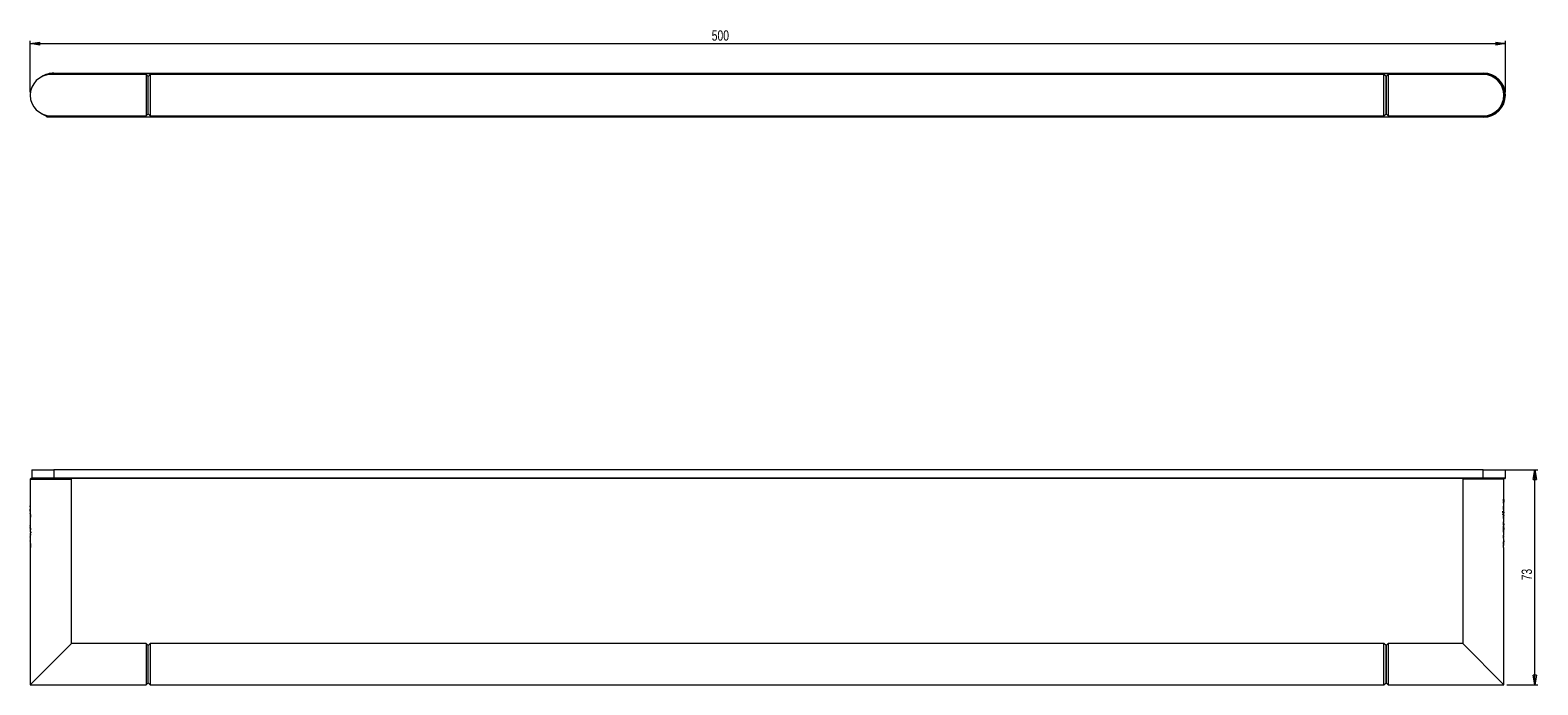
# Model space of a CAD drawing. Header units: millimetres. Extents: x -226 to 763, y 24 to 380.
# Tile 1 of 2: x -226 to 285, y 158 to 380. Entities that reach past the tile are written whole.
import ezdxf

# ---------------------------------------------------------------- set-up
doc = ezdxf.new("R2010")
doc.units = ezdxf.units.MM
doc.styles.add('SLDTEXTSTYLE0', font='TXT', dxfattribs={"width": 0.75})
doc.dimstyles.new('SLDDIMSTYLE0', dxfattribs={"dimtxt": 3.5, "dimasz": 3.302, "dimexe": 0, "dimexo": 0.0625, "dimgap": 0.875, "dimtad": 2, "dimdec": 0, "dimrnd": 1e-09, "dimzin": 12, "dimdsep": 46, "dimtxsty": 'SLDTEXTSTYLE0', "dimblk1": 'CLOSED', "dimblk2": 'CLOSED', "dimsah": 1, "dimcen": 0.09, "dimadec": 0, "dimazin": 0, "dimtfac": 1, "dimtdec": 0, "dimtofl": 0, "dimtmove": 0, "dimatfit": 3, "dimldrblk": 'CLOSED', "dimfxl": 1, "dimtolj": 1, "dimtzin": 12, "dimarcsym": 0})
doc.dimstyles.new('SLDDIMSTYLE2', dxfattribs={"dimtxt": 3.5, "dimasz": 3.302, "dimexe": 0, "dimexo": 0.0625, "dimgap": 0.875, "dimtad": 2, "dimrnd": 1e-09, "dimzin": 12, "dimdsep": 46, "dimtxsty": 'SLDTEXTSTYLE0', "dimblk1": 'CLOSED', "dimblk2": 'CLOSED', "dimsah": 1, "dimcen": 0.09, "dimadec": 0, "dimazin": 0, "dimtfac": 1, "dimtofl": 0, "dimtmove": 0, "dimatfit": 3, "dimldrblk": 'CLOSED', "dimfxl": 1, "dimtolj": 1, "dimtzin": 12, "dimarcsym": 0})

# ---------------------------------------------------------------- blocks, each defined once
blk = doc.blocks.new('_CLOSED')
at = {"color": 0, "linetype": 'ByBlock', "lineweight": -2}
for p, q in [((-1, 0.166667), (0, 0)), ((-1, 0.166667), (-1, -0.166667)), ((0, 0), (-1, -0.166667)), ((0, 0), (-1, 0))]:
    blk.add_line(p, q, dxfattribs=at)
blk = doc.blocks.new('*D2')
at = {"color": 7, "linetype": 'Continuous', "lineweight": 0}
for p, q in [((-226.02, 358.56), (-226.02, 376.06)), ((-226.02, 375.06), (274.48, 375.06)), ((274.48, 358.56), (274.48, 376.06))]:
    blk.add_line(p, q, dxfattribs=at)
at = {"color": 7, "linetype": 'Continuous', "lineweight": 0, "xscale": 3.302, "yscale": 3.302}
for p, rotation in [((-226.02, 375.06, -33.4), 180), ((274.48, 375.06, -33.4), 360)]:
    blk.add_blockref('_CLOSED', p, dxfattribs=dict(at, rotation=rotation))
at = {"color": 7, "linetype": 'Continuous', "lineweight": 0, "insert": (5.19, 379.58), "char_height": 3.5, "attachment_point": 1, "style": 'SLDTEXTSTYLE0'}
blk.add_mtext('500', dxfattribs=at)
blk = doc.blocks.new('*D4')
at = {"color": 7, "linetype": 'Continuous', "lineweight": 0}
for p, q in [((267.98, 230.51), (285.48, 230.51)), ((284.48, 157.51), (284.48, 230.51)), ((274.98, 157.51), (285.48, 157.51))]:
    blk.add_line(p, q, dxfattribs=at)
at = {"color": 7, "linetype": 'Continuous', "lineweight": 0, "xscale": 3.302, "yscale": 3.302}
for p, rotation in [((284.48, 230.51, 0.1), 90), ((284.48, 157.51, 0.1), 270)]:
    blk.add_blockref('_CLOSED', p, dxfattribs=dict(at, rotation=rotation))
at = {"color": 7, "linetype": 'Continuous', "lineweight": 0, "insert": (279.96, 192.96), "char_height": 3.5, "attachment_point": 1, "rotation": 90, "style": 'SLDTEXTSTYLE0'}
blk.add_mtext('73', dxfattribs=at)

msp = doc.modelspace()

# ---------------------------------------------------------------- linework, layer by layer
at = {"color": 7, "linetype": 'Continuous', "lineweight": 15}
for p, q in [((-186.724, 364.565), (-219.024, 364.565)), ((-218.024, 364.865), (-218.024, 365.065)), ((-218.024, 365.065), (266.976, 365.065)), ((266.976, 364.865), (-218.024, 364.865)), ((-186.024, 363.865), (-186.724, 364.565)), ((-186.724, 364.565), (-186.724, 350.565)), ((-185.324, 364.565), (-186.024, 363.865)), ((-186.024, 351.265), (-186.024, 363.865)), ((233.276, 364.565), (-185.324, 364.565)), ((-185.324, 364.565), (-185.324, 350.565)), ((233.976, 363.865), (233.276, 364.565)), ((233.276, 350.565), (233.276, 364.565)), ((234.676, 364.565), (233.976, 363.865)), ((233.976, 363.865), (233.976, 351.265)), ((266.976, 364.565), (234.676, 364.565)), ((234.676, 364.565), (234.676, 350.565)), ((266.976, 365.065), (266.976, 364.865)), ((-225.895, 358.903), (-225.896, 358.903)), ((273.849, 358.903), (273.847, 358.903)), ((273.948, 358.192), (273.948, 358.192)), ((-226.052, 356.558), (-225.951, 356.558)), ((-225.899, 356.241), (-225.898, 356.241)), ((273.85, 356.241), (273.852, 356.241)), ((273.903, 356.558), (274.026, 356.558)), ((273.949, 356.952), (273.95, 356.952)), ((-220.993, 350.789), (-220.493, 350.289)), ((-219.568, 350.307), (-220.143, 350.289)), ((-220.143, 350.289), (-219.568, 350.272)), ((-218.418, 350.307), (-219.568, 350.307)), ((-219.568, 350.307), (-219.568, 350.272)), ((-219.568, 350.272), (-218.418, 350.272)), ((-219.024, 350.565), (-186.724, 350.565)), ((-217.843, 350.289), (-218.418, 350.307)), ((-218.418, 350.307), (-218.418, 350.272)), ((-218.418, 350.272), (-217.843, 350.289)), ((-218.024, 350.265), (-218.024, 350.065)), ((266.976, 350.065), (-218.024, 350.065)), ((-217.493, 350.289), (-217.217, 350.565)), ((-186.724, 350.565), (-186.024, 351.265)), ((-186.024, 351.265), (-185.324, 350.565)), ((-185.324, 350.565), (233.276, 350.565)), ((233.276, 350.565), (233.976, 351.265)), ((233.976, 351.265), (234.676, 350.565)), ((234.676, 350.565), (266.976, 350.565)), ((265.231, 350.565), (265.507, 350.289)), ((265.857, 350.289), (266.432, 350.272)), ((267.582, 350.307), (266.432, 350.307)), ((266.432, 350.307), (266.432, 350.272)), ((266.432, 350.272), (267.582, 350.272)), ((266.976, 350.065), (266.976, 350.265)), ((268.157, 350.289), (267.582, 350.307)), ((267.582, 350.307), (267.582, 350.272)), ((267.582, 350.272), (268.157, 350.289)), ((268.507, 350.289), (269.006, 350.789)), ((-225.524, 230.507), (-225.524, 227.707)), ((-225.524, 230.507), (-218.024, 230.507)), ((-218.024, 230.507), (-218.024, 227.707)), ((266.976, 230.507), (-218.024, 230.507)), ((266.976, 230.507), (274.476, 230.507)), ((266.976, 227.707), (266.976, 230.507)), ((274.476, 227.707), (274.476, 230.507)), ((-225.824, 227.507), (-226.024, 227.307)), ((-226.024, 227.307), (-226.024, 220.507)), ((-226.024, 227.307), (-212.024, 227.307)), ((-218.024, 227.507), (-225.824, 227.507)), ((-218.024, 227.507), (-223.605, 227.507)), ((-218.024, 227.507), (-218.024, 227.707)), ((-218.024, 227.707), (266.976, 227.707)), ((266.976, 227.507), (-218.024, 227.507)), ((-212.024, 227.307), (-212.224, 227.507)), ((-212.024, 171.507), (-212.024, 227.307)), ((260.176, 227.507), (259.976, 227.307)), ((259.976, 227.307), (259.976, 171.507)), ((273.976, 227.307), (259.976, 227.307)), ((266.976, 227.707), (266.976, 227.507)), ((274.276, 227.507), (266.976, 227.507)), ((273.976, 227.307), (273.776, 227.507)), ((273.976, 219.476), (273.976, 227.307)), ((-226.024, 218.178), (-226.024, 218.175)), ((-226.024, 218.175), (-226.024, 217.982)), ((-226.024, 217.116), (-226.024, 216.425)), ((-226.024, 215.554), (-226.024, 215.269)), ((273.857, 219.476), (273.909, 219.476)), ((273.909, 219.476), (273.972, 219.476)), ((273.972, 219.476), (273.976, 219.476)), ((273.976, 218.694), (273.976, 219.111)), ((273.976, 216.844), (273.976, 218.329)), ((273.976, 215.484), (273.976, 216.474)), ((273.976, 213.799), (273.976, 215.119)), ((-226.024, 214.393), (-226.024, 213.828)), ((-226.021, 213.828), (-226.024, 213.828)), ((-226.024, 212.953), (-226.024, 212.393)), ((-226.021, 212.393), (-226.024, 212.393)), ((-226.024, 211.512), (-226.024, 211.143)), ((-225.896, 213.828), (-226.021, 213.828)), ((273.85, 214.35), (273.855, 214.175)), ((273.86, 211.195), (273.86, 210.755)), ((273.976, 213.071), (273.976, 213.441)), ((273.976, 211.631), (273.976, 212.19)), ((273.976, 210.19), (273.976, 210.755)), ((-226.024, 209.099), (-226.024, 208.109)), ((-226.024, 209.099), (-225.797, 209.099)), ((-226.024, 207.737), (-226.024, 206.254)), ((-226.024, 205.888), (-226.024, 205.472)), ((-226.024, 205.108), (-226.024, 157.507)), ((-225.797, 209.464), (-225.952, 209.464)), ((-225.797, 209.464), (-225.797, 209.099)), ((273.856, 207.466), (273.976, 207.466)), ((273.859, 208.157), (273.976, 208.157)), ((273.976, 209.029), (273.976, 209.315)), ((273.976, 206.408), (273.976, 206.601)), ((273.976, 206.405), (273.976, 206.408)), ((273.976, 204.952), (273.976, 205.542)), ((273.976, 157.507), (273.976, 204.076)), ((-226.024, 157.507), (-212.024, 171.507)), ((-186.724, 171.507), (-212.024, 171.507)), ((-186.024, 170.807), (-186.724, 171.507)), ((-186.724, 171.507), (-186.724, 157.507)), ((-185.324, 171.507), (-186.024, 170.807)), ((-186.024, 158.207), (-186.024, 170.807)), ((233.276, 171.507), (-185.324, 171.507)), ((-185.324, 171.507), (-185.324, 157.507)), ((233.976, 170.807), (233.276, 171.507)), ((233.276, 157.507), (233.276, 171.507)), ((234.676, 171.507), (233.976, 170.807)), ((233.976, 170.807), (233.976, 158.207)), ((259.976, 171.507), (234.676, 171.507)), ((234.676, 171.507), (234.676, 157.507)), ((273.976, 157.507), (259.976, 171.507)), ((-226.024, 157.507), (-186.724, 157.507)), ((-186.724, 157.507), (-186.024, 158.207)), ((-186.024, 158.207), (-185.324, 157.507)), ((-185.324, 157.507), (233.276, 157.507)), ((233.276, 157.507), (233.976, 158.207)), ((233.976, 158.207), (234.676, 157.507)), ((234.676, 157.507), (273.976, 157.507))]:
    msp.add_line(p, q, dxfattribs=at)
at = {"color": 144, "linetype": 'Continuous', "lineweight": 0}
for p, q in [((233.976, 351.265), (233.976, 363.865)), ((266.432, 350.307), (265.857, 350.289)), ((-225.905, 220.507), (-226.024, 220.507)), ((-225.905, 219.631), (-225.905, 220.507)), ((273.849, 220.03), (273.904, 220.03)), ((-226.006, 219.631), (-226.024, 219.631)), ((-225.905, 215.269), (-226.024, 215.269)), ((-225.936, 219.631), (-226.006, 219.631)), ((-225.936, 219.631), (-225.905, 219.631)), ((-225.908, 215.269), (-225.908, 214.393)), ((-225.905, 214.393), (-225.905, 215.269)), ((273.596, 215.484), (273.976, 215.484)), ((273.634, 215.947), (273.634, 216.448)), ((273.905, 215.119), (273.662, 215.119)), ((273.857, 219.111), (273.857, 219.476)), ((273.976, 219.111), (273.857, 219.111)), ((273.86, 219.476), (273.86, 219.111)), ((273.86, 215.484), (273.86, 215.119)), ((273.913, 216.078), (273.913, 215.879)), ((273.947, 215.119), (273.976, 215.119)), ((-226.024, 214.393), (-226.021, 214.393)), ((-226.024, 212.953), (-226.021, 212.953)), ((-226.024, 211.512), (-226.018, 211.512)), ((-225.896, 212.393), (-226.021, 212.393)), ((-225.908, 214.111), (-225.998, 214.111)), ((-225.896, 210.141), (-225.951, 210.141)), ((-225.935, 214.393), (-225.905, 214.393)), ((273.857, 209.315), (273.857, 210.19)), ((273.857, 210.19), (273.887, 210.19)), ((273.86, 212.61), (273.86, 212.19)), ((273.86, 212.19), (273.974, 212.19)), ((273.86, 210.755), (273.974, 210.755)), ((273.86, 210.19), (273.86, 209.315)), ((273.97, 213.071), (273.976, 213.071)), ((273.976, 212.19), (273.974, 212.19)), ((273.974, 211.631), (273.976, 211.631)), ((273.976, 210.755), (273.974, 210.755)), ((273.974, 210.19), (273.976, 210.19)), ((-226.024, 209.464), (-225.995, 209.464)), ((-225.905, 205.472), (-226.024, 205.472)), ((-226.024, 205.108), (-226.02, 205.108)), ((-225.952, 209.464), (-225.995, 209.464)), ((-225.96, 208.704), (-225.96, 208.505)), ((-225.956, 205.108), (-225.905, 205.108)), ((-225.908, 209.464), (-225.908, 209.099)), ((-225.908, 205.472), (-225.908, 205.108)), ((-225.905, 205.108), (-225.905, 205.472)), ((-225.797, 208.254), (-225.797, 208.658)), ((273.976, 209.315), (273.857, 209.315)), ((273.857, 204.076), (273.857, 204.952)), ((273.857, 204.952), (273.889, 204.952)), ((273.976, 204.952), (273.959, 204.952)), ((273.976, 204.076), (273.857, 204.076)), ((233.976, 158.207), (233.976, 170.807))]:
    msp.add_line(p, q, dxfattribs=at)
at = {"color": 8, "linetype": 'Continuous', "lineweight": 15}
for p, q in [((-218.024, 350.265), (266.478, 350.265)), ((-225.524, 227.707), (-218.024, 227.707)), ((266.976, 227.707), (274.476, 227.707))]:
    msp.add_line(p, q, dxfattribs=at)
at = {"color": 8, "linetype": 'Continuous', "lineweight": 15, "flags": 128}
msp.add_lwpolyline([(-218.024, 364.865), (-219.648, 364.682), (-220.669, 364.369)], dxfattribs=at)
at = {"color": 7, "linetype": 'Continuous', "lineweight": 15, "flags": 128}
for points in [[(-220.803, 350.599), (-221.278, 350.807), (-222.149, 351.301)], [(-220.493, 350.289), (-220.379, 350.279), (-220.054, 350.271), (-219.567, 350.265), (-218.993, 350.263), (-218.419, 350.265), (-217.933, 350.271), (-217.607, 350.279), (-217.493, 350.289), (-217.607, 350.299), (-217.933, 350.308), (-218.419, 350.313), (-218.993, 350.315), (-219.567, 350.313), (-220.054, 350.308), (-220.379, 350.299), (-220.493, 350.289)], [(-218.024, 350.065), (-219.693, 350.253), (-219.877, 350.297)], [(265.507, 350.289), (265.621, 350.279), (265.946, 350.271), (266.433, 350.265), (267.007, 350.263), (267.581, 350.265), (268.067, 350.271), (268.393, 350.279), (268.507, 350.289), (268.393, 350.299), (268.067, 350.308), (267.581, 350.313), (267.007, 350.315), (266.433, 350.313), (265.946, 350.308), (265.621, 350.299), (265.507, 350.289)]]:
    msp.add_lwpolyline(points, dxfattribs=at)
at = {"color": 144, "linetype": 'Continuous', "lineweight": 0, "flags": 128}
for points in [[(-220.993, 350.789), (-220.841, 350.803), (-220.834, 350.803)], [(268.794, 350.805), (268.855, 350.803), (269.007, 350.789), (269.006, 350.789)]]:
    msp.add_lwpolyline(points, dxfattribs=at)
at = {"color": 7, "linetype": 'Continuous', "lineweight": 15}
for centre, radius, start, end in [((-219.024, 357.565), 7, 90, 180), ((-218.024, 357.565), 7.5, 90, 123.36701), ((266.976, 357.565), 7.5, 270, 90), ((266.976, 357.565), 7, 0, 90), ((-219.024, 357.565), 7, 180, 270), ((266.976, 357.565), 7, 270, 0), ((-225.324, 227.707), 0.2, 180, 270), ((274.276, 227.707), 0.2, 270, 0)]:
    msp.add_arc(centre, radius, start, end, dxfattribs=at)
at = {"color": 8, "linetype": 'Continuous', "lineweight": 15}
msp.add_arc((266.976, 357.565), 7.3, 283.54155, 90, dxfattribs=at)
at = {"color": 144, "linetype": 'Continuous', "lineweight": 0}
for centre, major_axis, ratio, start_param, end_param in [((266.976, 220.188), (7, 0), 0.2502148, 0.1296501, 0.1831288), ((266.976, 211.417), (0, 12.501), 0.5599565, 5.0130037, 5.0437145), ((266.976, 215.794), (7, 0), 0.3027702, 0.134697, 0.3138735), ((266.976, 215.826), (7, 0), 0.055794, 0.134697, 0.3138735), ((-219.024, 208.757), (7, 0), 0.055794, 3.2762896, 3.3970936), ((-219.024, 208.79), (7, 0), 0.3027702, 3.2762896, 3.3970936), ((-219.024, 204.395), (7, 0), 0.2502148, 3.2712427, 3.3247215)]:
    msp.add_ellipse(centre, major_axis=major_axis, ratio=ratio, start_param=start_param, end_param=end_param, dxfattribs=at)
at = {"color": 7, "linetype": 'Continuous', "lineweight": 15}
for points, knots in [([(-225.956, 358.536), (-225.955, 358.543), (-225.95, 358.583), (-225.947, 358.597), (-225.949, 358.586), (-225.949, 358.586)], [0, 0, 0, 0, 0.1847671, 0.9863302, 1, 1, 1, 1]), ([(273.904, 220.03), (273.904, 219.94), (273.907, 219.849), (273.919, 219.695), (273.928, 219.631), (273.945, 219.543), (273.952, 219.516), (273.965, 219.482), (273.97, 219.476), (273.972, 219.476)], [0, 0, 0, 0, 0.25, 0.25, 0.5, 0.5, 0.75, 0.75, 1, 1, 1, 1]), ([(-226.024, 218.177), (-226.023, 218.177), (-226.018, 218.185), (-226, 218.231), (-225.985, 218.269), (-225.96, 218.363), (-225.951, 218.402), (-225.933, 218.493), (-225.925, 218.548), (-225.91, 218.669), (-225.904, 218.737), (-225.896, 218.88), (-225.895, 218.953), (-225.895, 219.028)], [0, 0, 0, 0, 0.25, 0.25, 0.5, 0.5, 0.625, 0.625, 0.75, 0.75, 0.875, 0.875, 1, 1, 1, 1]), ([(-225.998, 214.111), (-225.998, 214.062), (-225.999, 214.013), (-226.002, 213.927), (-226.006, 213.894), (-226.011, 213.854), (-226.014, 213.843), (-226.018, 213.831), (-226.02, 213.828), (-226.021, 213.828)], [0, 0, 0, 0, 0.25, 0.25, 0.5, 0.5, 0.75, 0.75, 1, 1, 1, 1]), ([(-226.018, 211.512), (-226.012, 211.512), (-226.004, 211.521), (-225.98, 211.569), (-225.964, 211.609), (-225.933, 211.747), (-225.917, 211.846), (-225.903, 212.021), (-225.9, 212.083), (-225.896, 212.207), (-225.895, 212.271), (-225.895, 212.335)], [0, 0, 0, 0, 0.25, 0.25, 0.5, 0.5, 0.75, 0.75, 0.875, 0.875, 1, 1, 1, 1]), ([(-226.024, 205.891), (-226.023, 205.891), (-226.017, 205.907), (-225.994, 205.99), (-225.978, 206.057), (-225.951, 206.203), (-225.943, 206.259), (-225.926, 206.384), (-225.919, 206.454), (-225.901, 206.675), (-225.894, 206.839), (-225.895, 207.166), (-225.902, 207.328), (-225.927, 207.619), (-225.945, 207.746), (-225.98, 207.94), (-225.996, 208.007), (-226.018, 208.092), (-226.024, 208.109), (-226.024, 208.109)], [0, 0, 0, 0, 0.125, 0.125, 0.25, 0.25, 0.3125, 0.3125, 0.375, 0.375, 0.5, 0.5, 0.625, 0.625, 0.75, 0.75, 0.875, 0.875, 1, 1, 1, 1]), ([(-226.024, 206.256), (-226.024, 206.256), (-226.02, 206.265), (-226.008, 206.311), (-225.999, 206.349), (-225.979, 206.47), (-225.968, 206.555), (-225.953, 206.76), (-225.949, 206.879), (-225.949, 207.057), (-225.95, 207.116), (-225.953, 207.23), (-225.956, 207.287), (-225.968, 207.441), (-225.979, 207.527), (-225.999, 207.647), (-226.008, 207.685), (-226.02, 207.731), (-226.024, 207.74), (-226.024, 207.74)], [0, 0, 0, 0, 0.125, 0.125, 0.25, 0.25, 0.375, 0.375, 0.5, 0.5, 0.5625, 0.5625, 0.625, 0.625, 0.75, 0.75, 0.875, 0.875, 1, 1, 1, 1]), ([(273.976, 206.6), (273.976, 206.6), (273.969, 206.618), (273.951, 206.689), (273.944, 206.719), (273.928, 206.797), (273.919, 206.845), (273.892, 207.01), (273.875, 207.154), (273.858, 207.391), (273.854, 207.475), (273.848, 207.643), (273.847, 207.727), (273.847, 207.983), (273.852, 208.152), (273.875, 208.47), (273.892, 208.615), (273.927, 208.837), (273.945, 208.915), (273.969, 209.009), (273.976, 209.028), (273.976, 209.028)], [0, 0, 0, 0, 0.125, 0.125, 0.1875, 0.1875, 0.25, 0.25, 0.375, 0.375, 0.4375, 0.4375, 0.5, 0.5, 0.625, 0.625, 0.75, 0.75, 0.875, 0.875, 1, 1, 1, 1]), ([(273.847, 205.555), (273.847, 205.705), (273.855, 205.853), (273.884, 206.097), (273.904, 206.189), (273.938, 206.315), (273.952, 206.352), (273.971, 206.398), (273.976, 206.407), (273.976, 206.407)], [0, 0, 0, 0, 0.25, 0.25, 0.5, 0.5, 0.75, 0.75, 1, 1, 1, 1]), ([(273.889, 204.952), (273.878, 205.039), (273.866, 205.131), (273.851, 205.333), (273.847, 205.444), (273.847, 205.555)], [0, 0, 0, 0, 0.5, 0.5, 1, 1, 1, 1])]:
    msp.add_open_spline(points, degree=3, knots=knots, dxfattribs=at)
at = {"color": 144, "linetype": 'Continuous', "lineweight": 0}
for points, knots in [([(273.847, 220.108), (273.847, 220.176), (273.848, 220.244), (273.851, 220.378), (273.854, 220.445), (273.859, 220.507)], [0, 0, 0, 0, 0.5, 0.5, 1, 1, 1, 1]), ([(273.909, 219.476), (273.893, 219.539), (273.878, 219.633), (273.855, 219.852), (273.847, 219.979), (273.847, 220.108)], [0, 0, 0, 0, 0.5, 0.5, 1, 1, 1, 1]), ([(273.917, 220.415), (273.913, 220.356), (273.909, 220.294), (273.905, 220.164), (273.904, 220.097), (273.904, 220.03)], [0, 0, 0, 0, 0.5, 0.5, 1, 1, 1, 1]), ([(-226.024, 215.555), (-226.024, 215.555), (-226.017, 215.573), (-225.999, 215.644), (-225.992, 215.675), (-225.975, 215.753), (-225.966, 215.801), (-225.94, 215.966), (-225.922, 216.11), (-225.906, 216.348), (-225.901, 216.432), (-225.896, 216.599), (-225.895, 216.683), (-225.895, 216.939), (-225.9, 217.109), (-225.922, 217.427), (-225.939, 217.572), (-225.975, 217.793), (-225.993, 217.87), (-226.017, 217.964), (-226.024, 217.983), (-226.024, 217.983)], [0, 0, 0, 0, 0.125, 0.125, 0.1875, 0.1875, 0.25, 0.25, 0.375, 0.375, 0.4375, 0.4375, 0.5, 0.5, 0.625, 0.625, 0.75, 0.75, 0.875, 0.875, 1, 1, 1, 1]), ([(-226.024, 216.426), (-226.024, 216.426), (-226.023, 216.429), (-226.019, 216.443), (-226.016, 216.455), (-226.009, 216.5), (-226.004, 216.534), (-225.997, 216.637), (-225.996, 216.706), (-225.996, 216.838), (-225.997, 216.907), (-226.004, 217.01), (-226.009, 217.043), (-226.019, 217.11), (-226.024, 217.117), (-226.024, 217.117)], [0, 0, 0, 0, 0.125, 0.125, 0.25, 0.25, 0.375, 0.375, 0.5, 0.5, 0.625, 0.625, 0.75, 0.75, 1, 1, 1, 1]), ([(-225.895, 219.028), (-225.895, 219.139), (-225.898, 219.25), (-225.914, 219.453), (-225.925, 219.544), (-225.936, 219.631)], [0, 0, 0, 0, 0.5, 0.5, 1, 1, 1, 1]), ([(273.976, 216.474), (273.976, 216.474), (273.97, 216.491), (273.948, 216.575), (273.932, 216.643), (273.907, 216.788), (273.898, 216.843), (273.881, 216.966), (273.874, 217.035), (273.855, 217.253), (273.848, 217.416), (273.847, 217.741), (273.853, 217.904), (273.871, 218.127), (273.878, 218.196), (273.895, 218.321), (273.904, 218.379), (273.93, 218.526), (273.946, 218.593), (273.969, 218.676), (273.976, 218.692), (273.976, 218.692)], [0, 0, 0, 0, 0.125, 0.125, 0.25, 0.25, 0.3125, 0.3125, 0.375, 0.375, 0.5, 0.5, 0.625, 0.625, 0.6875, 0.6875, 0.75, 0.75, 0.875, 0.875, 1, 1, 1, 1]), ([(273.847, 214.399), (273.847, 214.538), (273.853, 214.676), (273.869, 214.86), (273.876, 214.919), (273.89, 215.025), (273.897, 215.073), (273.905, 215.119)], [0, 0, 0, 0, 0.5, 0.5, 0.75, 0.75, 1, 1, 1, 1]), ([(273.91, 215.119), (273.895, 215.019), (273.88, 214.904), (273.862, 214.709), (273.858, 214.64), (273.851, 214.497), (273.85, 214.424), (273.85, 214.35)], [0, 0, 0, 0, 0.5, 0.5, 0.75, 0.75, 1, 1, 1, 1]), ([(273.976, 216.844), (273.976, 216.844), (273.973, 216.852), (273.961, 216.898), (273.952, 216.936), (273.932, 217.056), (273.921, 217.141), (273.905, 217.346), (273.901, 217.465), (273.901, 217.643), (273.902, 217.702), (273.906, 217.817), (273.909, 217.873), (273.921, 218.027), (273.932, 218.113), (273.952, 218.234), (273.961, 218.272), (273.973, 218.319), (273.976, 218.328), (273.976, 218.328)], [0, 0, 0, 0, 0.125, 0.125, 0.25, 0.25, 0.375, 0.375, 0.5, 0.5, 0.5625, 0.5625, 0.625, 0.625, 0.75, 0.75, 0.875, 0.875, 1, 1, 1, 1]), ([(273.901, 214.428), (273.901, 214.567), (273.907, 214.703), (273.925, 214.941), (273.937, 215.043), (273.947, 215.119)], [0, 0, 0, 0, 0.5, 0.5, 1, 1, 1, 1]), ([(-225.895, 210.184), (-225.895, 210.264), (-225.897, 210.341), (-225.905, 210.493), (-225.911, 210.565), (-225.933, 210.763), (-225.953, 210.87), (-225.986, 211.023), (-226.001, 211.073), (-226.02, 211.135), (-226.024, 211.148), (-226.024, 211.148)], [0, 0, 0, 0, 0.125, 0.125, 0.25, 0.25, 0.5, 0.5, 0.75, 0.75, 1, 1, 1, 1]), ([(-225.949, 210.155), (-225.949, 210.272), (-225.954, 210.388), (-225.972, 210.574), (-225.984, 210.639), (-226.004, 210.726), (-226.012, 210.751), (-226.022, 210.782), (-226.024, 210.788), (-226.024, 210.788)], [0, 0, 0, 0, 0.25, 0.25, 0.5, 0.5, 0.75, 0.75, 1, 1, 1, 1]), ([(-226.021, 214.393), (-226.02, 214.393), (-226.018, 214.391), (-226.014, 214.378), (-226.011, 214.367), (-226.005, 214.326), (-226.002, 214.293), (-225.999, 214.208), (-225.998, 214.159), (-225.998, 214.111)], [0, 0, 0, 0, 0.25, 0.25, 0.5, 0.5, 0.75, 0.75, 1, 1, 1, 1]), ([(-226.021, 212.953), (-226.02, 212.953), (-226.018, 212.951), (-226.014, 212.938), (-226.011, 212.927), (-226.005, 212.886), (-226.002, 212.853), (-225.999, 212.767), (-225.998, 212.718), (-225.998, 212.67)], [0, 0, 0, 0, 0.25, 0.25, 0.5, 0.5, 0.75, 0.75, 1, 1, 1, 1]), ([(-225.998, 212.67), (-225.998, 212.622), (-225.999, 212.573), (-226.002, 212.488), (-226.006, 212.456), (-226.011, 212.417), (-226.014, 212.407), (-226.018, 212.395), (-226.02, 212.393), (-226.021, 212.393)], [0, 0, 0, 0, 0.25, 0.25, 0.5, 0.5, 0.75, 0.75, 1, 1, 1, 1]), ([(-226.004, 210.725), (-225.998, 210.699), (-225.987, 210.651), (-225.967, 210.513), (-225.953, 210.336), (-225.952, 210.204), (-225.951, 210.141)], [0, 0, 0, 0, 0.2794182, 0.5237901, 0.7698741, 1, 1, 1, 1]), ([(-225.952, 209.464), (-225.937, 209.555), (-225.922, 209.662), (-225.906, 209.846), (-225.901, 209.913), (-225.896, 210.047), (-225.895, 210.115), (-225.895, 210.184)], [0, 0, 0, 0, 0.5, 0.5, 0.75, 0.75, 1, 1, 1, 1]), ([(-225.944, 213.079), (-225.93, 213.168), (-225.915, 213.275), (-225.898, 213.52), (-225.895, 213.653), (-225.895, 213.785)], [0, 0, 0, 0, 0.5, 0.5, 1, 1, 1, 1]), ([(-225.895, 212.335), (-225.895, 212.472), (-225.899, 212.609), (-225.918, 212.86), (-225.931, 212.974), (-225.944, 213.079)], [0, 0, 0, 0, 0.5, 0.5, 1, 1, 1, 1]), ([(-225.895, 213.785), (-225.895, 213.896), (-225.898, 214.007), (-225.913, 214.212), (-225.923, 214.308), (-225.935, 214.393)], [0, 0, 0, 0, 0.5, 0.5, 1, 1, 1, 1]), ([(273.976, 213.435), (273.977, 213.435), (273.972, 213.448), (273.954, 213.51), (273.939, 213.56), (273.905, 213.713), (273.886, 213.818), (273.856, 214.083), (273.847, 214.24), (273.847, 214.399)], [0, 0, 0, 0, 0.25, 0.25, 0.5, 0.5, 0.75, 0.75, 1, 1, 1, 1]), ([(273.847, 212.248), (273.847, 212.376), (273.851, 212.503), (273.87, 212.737), (273.885, 212.835), (273.917, 212.973), (273.932, 213.014), (273.956, 213.062), (273.965, 213.071), (273.97, 213.071)], [0, 0, 0, 0, 0.25, 0.25, 0.5, 0.5, 0.75, 0.75, 1, 1, 1, 1]), ([(273.897, 211.504), (273.884, 211.61), (273.87, 211.723), (273.852, 211.974), (273.847, 212.111), (273.847, 212.248)], [0, 0, 0, 0, 0.5, 0.5, 1, 1, 1, 1]), ([(273.847, 210.799), (273.847, 210.93), (273.85, 211.06), (273.868, 211.308), (273.882, 211.415), (273.897, 211.504)], [0, 0, 0, 0, 0.5, 0.5, 1, 1, 1, 1]), ([(273.887, 210.19), (273.876, 210.276), (273.865, 210.371), (273.851, 210.576), (273.847, 210.687), (273.847, 210.799)], [0, 0, 0, 0, 0.5, 0.5, 1, 1, 1, 1]), ([(273.976, 213.796), (273.977, 213.796), (273.974, 213.801), (273.964, 213.832), (273.956, 213.857), (273.936, 213.944), (273.924, 214.009), (273.906, 214.195), (273.901, 214.311), (273.901, 214.428)], [0, 0, 0, 0, 0.25, 0.25, 0.5, 0.5, 0.75, 0.75, 1, 1, 1, 1]), ([(273.974, 212.19), (273.973, 212.19), (273.971, 212.188), (273.967, 212.176), (273.964, 212.166), (273.958, 212.127), (273.955, 212.095), (273.951, 212.011), (273.951, 211.961), (273.951, 211.913)], [0, 0, 0, 0, 0.25, 0.25, 0.5, 0.5, 0.75, 0.75, 1, 1, 1, 1]), ([(273.951, 211.913), (273.951, 211.865), (273.951, 211.816), (273.955, 211.731), (273.958, 211.697), (273.963, 211.656), (273.966, 211.645), (273.971, 211.633), (273.972, 211.631), (273.974, 211.631)], [0, 0, 0, 0, 0.25, 0.25, 0.5, 0.5, 0.75, 0.75, 1, 1, 1, 1]), ([(273.974, 210.755), (273.973, 210.755), (273.971, 210.753), (273.966, 210.74), (273.964, 210.729), (273.958, 210.688), (273.955, 210.656), (273.951, 210.571), (273.951, 210.521), (273.951, 210.473)], [0, 0, 0, 0, 0.25, 0.25, 0.5, 0.5, 0.75, 0.75, 1, 1, 1, 1]), ([(273.951, 210.473), (273.951, 210.425), (273.951, 210.376), (273.955, 210.29), (273.958, 210.257), (273.963, 210.216), (273.966, 210.205), (273.971, 210.192), (273.972, 210.19), (273.974, 210.19)], [0, 0, 0, 0, 0.25, 0.25, 0.5, 0.5, 0.75, 0.75, 1, 1, 1, 1]), ([(-226.02, 205.108), (-226.017, 205.108), (-226.012, 205.101), (-226, 205.067), (-225.992, 205.04), (-225.975, 204.952), (-225.967, 204.889), (-225.955, 204.734), (-225.952, 204.643), (-225.952, 204.553)], [0, 0, 0, 0, 0.25, 0.25, 0.5, 0.5, 0.75, 0.75, 1, 1, 1, 1]), ([(-225.895, 204.475), (-225.895, 204.604), (-225.902, 204.731), (-225.925, 204.95), (-225.941, 205.044), (-225.956, 205.108)], [0, 0, 0, 0, 0.5, 0.5, 1, 1, 1, 1]), ([(273.976, 206.407), (273.977, 206.407), (273.972, 206.398), (273.953, 206.351), (273.939, 206.313), (273.913, 206.214), (273.904, 206.174), (273.887, 206.077), (273.878, 206.02), (273.864, 205.892), (273.858, 205.821), (273.852, 205.674), (273.85, 205.598), (273.85, 205.521)], [0, 0, 0, 0, 0.25, 0.25, 0.5, 0.5, 0.625, 0.625, 0.75, 0.75, 0.875, 0.875, 1, 1, 1, 1]), ([(273.85, 205.521), (273.85, 205.416), (273.854, 205.312), (273.869, 205.122), (273.879, 205.035), (273.889, 204.952)], [0, 0, 0, 0, 0.5, 0.5, 1, 1, 1, 1]), ([(273.976, 207.466), (273.976, 207.466), (273.975, 207.469), (273.971, 207.484), (273.968, 207.496), (273.961, 207.54), (273.957, 207.574), (273.95, 207.677), (273.948, 207.746), (273.948, 207.878), (273.95, 207.947), (273.957, 208.05), (273.961, 208.084), (273.972, 208.15), (273.976, 208.157), (273.976, 208.157)], [0, 0, 0, 0, 0.125, 0.125, 0.25, 0.25, 0.375, 0.375, 0.5, 0.5, 0.625, 0.625, 0.75, 0.75, 1, 1, 1, 1]), ([(273.949, 205.263), (273.949, 205.296), (273.949, 205.329), (273.951, 205.389), (273.953, 205.416), (273.959, 205.479), (273.963, 205.498), (273.973, 205.538), (273.976, 205.541), (273.976, 205.541)], [0, 0, 0, 0, 0.125, 0.125, 0.25, 0.25, 0.5, 0.5, 1, 1, 1, 1]), ([(273.959, 204.952), (273.956, 204.997), (273.954, 205.045), (273.95, 205.149), (273.949, 205.206), (273.949, 205.263)], [0, 0, 0, 0, 0.5, 0.5, 1, 1, 1, 1]), ([(-225.952, 204.553), (-225.952, 204.486), (-225.953, 204.419), (-225.957, 204.289), (-225.961, 204.227), (-225.965, 204.169)], [0, 0, 0, 0, 0.5, 0.5, 1, 1, 1, 1]), ([(-225.907, 204.076), (-225.902, 204.138), (-225.899, 204.205), (-225.895, 204.339), (-225.895, 204.407), (-225.895, 204.475)], [0, 0, 0, 0, 0.5, 0.5, 1, 1, 1, 1])]:
    msp.add_open_spline(points, degree=3, knots=knots, dxfattribs=at)

# ---------------------------------------------------------------- dimensions: what is measured, and where the dimension line sits
at = {"color": 7, "linetype": 'Continuous', "lineweight": 0}
dim = msp.add_linear_dim(base=(274.476221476, 375.064763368), p1=(-226.023778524, 357.564763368), p2=(274.476221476, 357.564763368), dimstyle='SLDDIMSTYLE0', dxfattribs=at)
dim.commit()
dim.dimension.update_dxf_attribs({"geometry": '*D2', "text_midpoint": (9.073528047, 375.064763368), "dimtype": 160})
dim = msp.add_linear_dim(base=(284.476, 230.507), p1=(273.976, 157.507), p2=(266.976, 230.507), angle=90, dimstyle='SLDDIMSTYLE2', dxfattribs=at)
dim.commit()
dim.dimension.update_dxf_attribs({"geometry": '*D4', "text_midpoint": (284.476, 195.542), "dimtype": 160})

doc.saveas('drawing.dxf')
